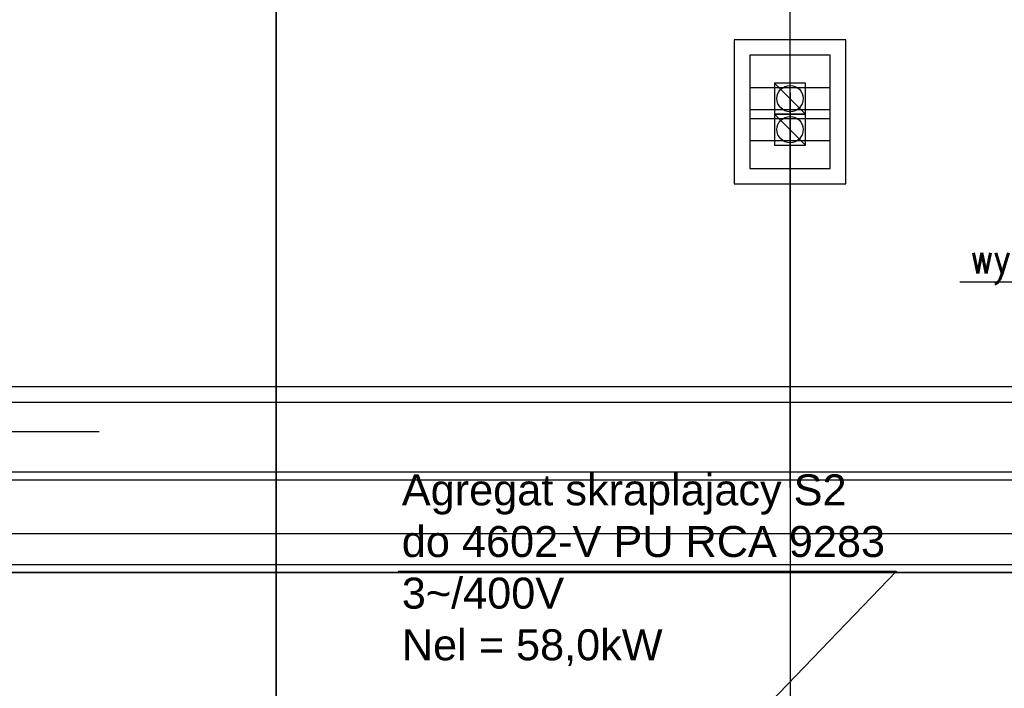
# Model space of a CAD drawing. Header units: centimetres. Extents: x -92429 to 178773, y 2337 to 428125.
# Tile 231 of 256: x 162181 to 162817, y 10383 to 10815. Entities that reach past the tile are written whole.
import ezdxf

# ---------------------------------------------------------------- set-up
doc = ezdxf.new("R2010")
doc.units = ezdxf.units.CM
doc.header["$LTSCALE"] = 50
doc.linetypes.add('Dach_Ist$0$DASHDOT2', pattern=[12.7, 6.35, -3.175, 0, -3.175])
doc.linetypes.add('Dach_Ist$0$HIDDEN', pattern=[9.525, 6.35, -3.175])
for name, color, linetype in [('bgde_otwory dach', 6, 'Continuous'), ('Dach_Ist$0$ARCH_INFO_OPISY_IST', 15, 'Continuous'), ('Dach_Ist$0$ARCH_INFO_OSIE_IST', 179, 'Dach_Ist$0$DASHDOT2'), ('Dach_Ist$0$ARCH_NIEWIDOK_IST', 8, 'Dach_Ist$0$HIDDEN'), ('Dach_Ist$0$ARCH_OTWORY_KOO_WENTYLACJA_IST', 220, 'Continuous'), ('Dach_Ist$0$ARCH_WIDOK_IST', 251, 'Continuous'), ('WL_opisy', 7, 'Continuous')]:
    doc.layers.add(name, color=color, linetype=linetype)
doc.layers.add('Dach_Ist$0$RYSUNKOWE_NIEDRUK', color=6, linetype='Continuous', plot=False)
doc.layers.add('L_text', color=2, linetype='Continuous', lineweight=25)
doc.styles.add('Arial', font='ARIAL.TTF')
doc.styles.add('Dach_Ist$0$ROMANS-50-CM', font='romans.shx', dxfattribs={"width": 0.8, "height": 10})

msp = doc.modelspace()

# ---------------------------------------------------------------- linework, layer by layer
at = {"layer": 'bgde_otwory dach', "color": 7}
msp.add_lwpolyline([(162787.96, 10645.38), (162959.25, 10645.38), (163044.02, 10390.71)], dxfattribs=at)
at = {"layer": 'Dach_Ist$0$ARCH_INFO_OPISY_IST', "color": 8}
msp.add_line((162231.94, 10548.42, 2170), (162131.94, 10548.42, 2170), dxfattribs=at)
at = {"layer": 'Dach_Ist$0$ARCH_INFO_OSIE_IST', "color": 8, "ltscale": 10}
for p, q in [((162678.27, 10512.62, 2170), (162678.27, 13795.11, 2170)), ((162678.27, 10767.62, 2170), (162678.27, 2914.83, 2170)), ((161514.32, 10567.62, 2170), (170738.27, 10567.62, 2170)), ((161514.32, 10457.62, 2170), (170738.27, 10457.62, 2170))]:
    msp.add_line(p, q, dxfattribs=at)
at = {"layer": 'Dach_Ist$0$ARCH_NIEWIDOK_IST', "color": 8, "elevation": 2170}
msp.add_lwpolyline([(162652.27, 10718.62), (162704.27, 10718.62), (162704.27, 10791.62), (162652.27, 10791.62)], close=True, dxfattribs=at)
for points in [[(162704.27, 10770.62), (162652.27, 10770.62)], [(162652.27, 10756.62), (162704.27, 10756.62)], [(162704.27, 10750.62), (162652.27, 10750.62)], [(162652.27, 10736.62), (162704.27, 10736.62)]]:
    msp.add_lwpolyline(points, dxfattribs=at)
at = {"layer": 'Dach_Ist$0$ARCH_OTWORY_KOO_WENTYLACJA_IST', "color": 8}
for p, q in [((162688.27, 10753.62, 2170), (162668.27, 10773.62, 2170)), ((162688.27, 10733.62, 2170), (162668.27, 10753.62, 2170))]:
    msp.add_line(p, q, dxfattribs=at)
at = {"layer": 'Dach_Ist$0$ARCH_OTWORY_KOO_WENTYLACJA_IST', "color": 8, "elevation": 2170}
for points in [[(162688.27, 10773.62), (162668.27, 10773.62), (162668.27, 10753.62), (162688.27, 10753.62)], [(162688.27, 10753.62), (162668.27, 10753.62), (162668.27, 10733.62), (162688.27, 10733.62)]]:
    msp.add_lwpolyline(points, close=True, dxfattribs=at)
at = {"layer": 'Dach_Ist$0$ARCH_OTWORY_KOO_WENTYLACJA_IST', "color": 8}
for centre in [(162678.27, 10763.62, 2170), (162678.27, 10743.62, 2170)]:
    msp.add_circle(centre, 8.5, dxfattribs=at)
at = {"layer": 'Dach_Ist$0$ARCH_WIDOK_IST', "color": 8}
for p, q in [((166993.27, 10577.62, 2170), (161983.27, 10577.62, 2170)), ((161983.27, 10522.62, 2170), (168527.24, 10522.62, 2170)), ((161983.27, 10517.62, 2170), (168532.24, 10517.62, 2170)), ((163298.27, 10482.62, 2170), (161983.27, 10482.62, 2170)), ((163298.27, 10482.62, 2170), (161983.27, 10482.62, 2170)), ((163273.27, 10462.62, 2170), (161983.27, 10462.62, 2170)), ((163273.27, 10457.62, 2170), (162033.27, 10457.62, 2170))]:
    msp.add_line(p, q, dxfattribs=at)
at = {"layer": 'Dach_Ist$0$ARCH_WIDOK_IST', "color": 8, "elevation": 2170}
msp.add_lwpolyline([(162642.27, 10708.62), (162714.27, 10708.62), (162714.27, 10801.62), (162642.27, 10801.62)], close=True, dxfattribs=at)
at = {"layer": 'Dach_Ist$0$RYSUNKOWE_NIEDRUK', "color": 8, "const_width": 1, "elevation": 2170}
msp.add_lwpolyline([(162474.34, 8805), (162761.33, 8893.29), (162225.92, 8893.29), (162346.37, 8893.29), (162346.37, 8733.15), (162346.37, 13607.71), (162346.37, 13508.77), (162262.57, 13508.77), (162671.3, 13508.77), (162444.72, 13577.68)], dxfattribs=at)
at = {"layer": 'WL_opisy'}
for p, q in [((162425.17, 10458.65, 2170), (162746.58, 10458.65, 2170)), ((162747.03, 10458.65, 2170), (162562.08, 10266.28, 2170))]:
    msp.add_line(p, q, dxfattribs=at)

# ---------------------------------------------------------------- texts
at = {"layer": 'bgde_otwory dach', "color": 7, "insert": (162794.66, 10670.76), "char_height": 20, "width": 217.3545, "attachment_point": 1, "style": 'Dach_Ist$0$ROMANS-50-CM'}
msp.add_mtext('wyrzutnia dachowa', dxfattribs=at)
at = {"layer": 'L_text', "color": 7, "insert": (162427.49, 10521.05, 2170), "char_height": 20, "width": 320.9326, "attachment_point": 1, "style": 'Arial'}
msp.add_mtext('{\\C0;Agregat skraplajacy S2 do 4602-V PU RCA 9283\\P3~/400V\\PNel = 58,0kW}', dxfattribs=at)

doc.saveas('drawing.dxf')
